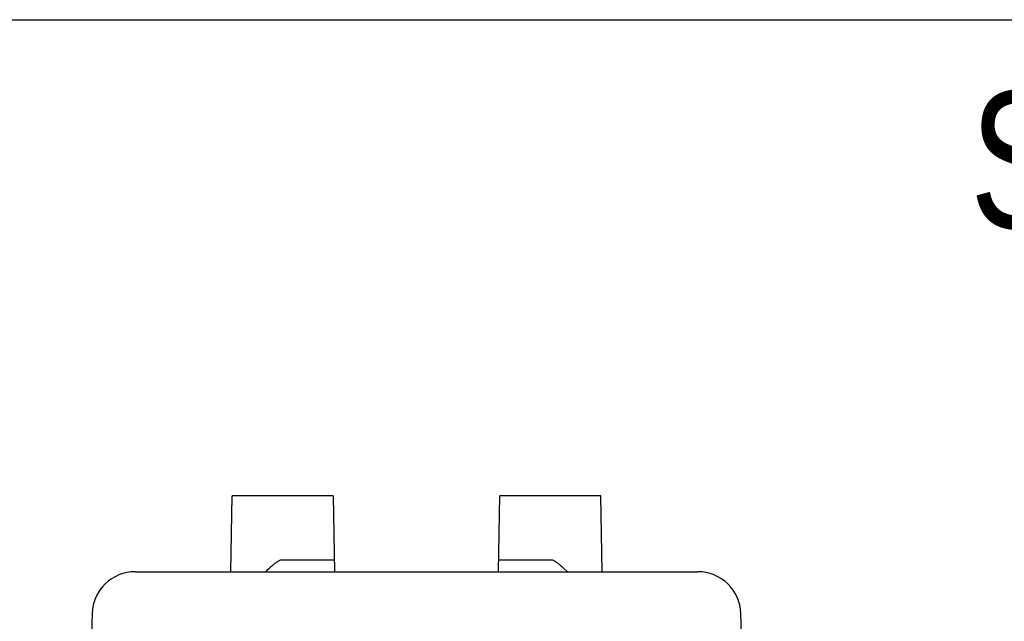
# Model space of a CAD drawing. Header units: inches. Extents: x 0 to 13.8, y 0 to 10.6.
# Tile 30 of 30: x 4.8 to 7, y 9.3 to 10.6. Entities that reach past the tile are written whole.
import ezdxf

# ---------------------------------------------------------------- set-up
doc = ezdxf.new("R2010")
doc.units = ezdxf.units.IN
doc.header["$LTSCALE"] = 0.75625
doc.header["$MEASUREMENT"] = 0
doc.layers.get('0').update_dxf_attribs({"linetype": 'CONTINUOUS'})
doc.styles.get("Standard").update_dxf_attribs({"font": 'txt', "width": 0.8})

msp = doc.modelspace()

# ---------------------------------------------------------------- linework, layer by layer
at = {"color": 7, "linetype": 'Continuous'}
for p, q in [((0, 10.625), (13.75, 10.625)), ((5.2472, 9.3656), (5.2502, 9.5387)), ((5.4804, 9.5387), (5.2502, 9.5387)), ((5.4804, 9.5387), (5.4834, 9.3655)), ((5.8574, 9.3655), (5.8604, 9.5387)), ((6.0906, 9.5387), (5.8604, 9.5387)), ((6.0936, 9.3656), (6.0906, 9.5387)), ((5.4829, 9.3923), (5.3624, 9.3923)), ((5.9783, 9.3923), (5.8579, 9.3923)), ((5.3342, 9.3729), (5.328, 9.3673)), ((6.0065, 9.3729), (6.0032, 9.3759)), ((6.0135, 9.3666), (6.0065, 9.3729)), ((5.0287, 9.3655), (6.3121, 9.3655)), ((4.9303, 9.2705), (4.9027, 8.4797)), ((6.4381, 8.4797), (6.4105, 9.2705))]:
    msp.add_line(p, q, dxfattribs=at)
for points in [[(5.3624, 9.3923), (5.3614, 9.3922), (5.3602, 9.392), (5.3591, 9.3917), (5.3579, 9.3912), (5.3567, 9.3907), (5.3554, 9.39), (5.3541, 9.3892), (5.3528, 9.3884), (5.3515, 9.3875), (5.3501, 9.3865), (5.3487, 9.3854), (5.3473, 9.3842), (5.3458, 9.383), (5.3443, 9.3817), (5.3427, 9.3804), (5.341, 9.3789), (5.3393, 9.3774), (5.3376, 9.3759), (5.3342, 9.3729)], [(6.0032, 9.3759), (6.0015, 9.3774), (5.9998, 9.3789), (5.9981, 9.3804), (5.9965, 9.3817), (5.995, 9.383), (5.9935, 9.3842), (5.992, 9.3854), (5.9906, 9.3865), (5.9893, 9.3875), (5.9879, 9.3884), (5.9866, 9.3892), (5.9854, 9.39), (5.9841, 9.3907), (5.9829, 9.3912), (5.9817, 9.3917), (5.9805, 9.392), (5.9794, 9.3922), (5.9783, 9.3923)], [(5.328, 9.3673), (5.3273, 9.3666), (5.3268, 9.3661), (5.3264, 9.3658), (5.3261, 9.3656), (5.326, 9.3655)], [(6.0148, 9.3655), (6.0147, 9.3656), (6.0144, 9.3658), (6.014, 9.3661), (6.0135, 9.3666)]]:
    msp.add_lwpolyline(points, dxfattribs=at)
for centre, start, end in [((5.0287, 9.2671), 90, 178.0004), ((6.3121, 9.2671), 1.9996, 90)]:
    msp.add_arc(centre, 0.0984, start, end, dxfattribs=at)

# ---------------------------------------------------------------- texts
at = {"color": 2, "linetype": 'Continuous', "insert": (9.9608, 10.4616), "char_height": 0.3125, "width": 7.25, "attachment_point": 2, "line_spacing_factor": 0.9}
msp.add_mtext('SAGINAW CONTROL & ENGINEERING\\PSCE-CTEM', dxfattribs=at)

doc.saveas('drawing.dxf')
